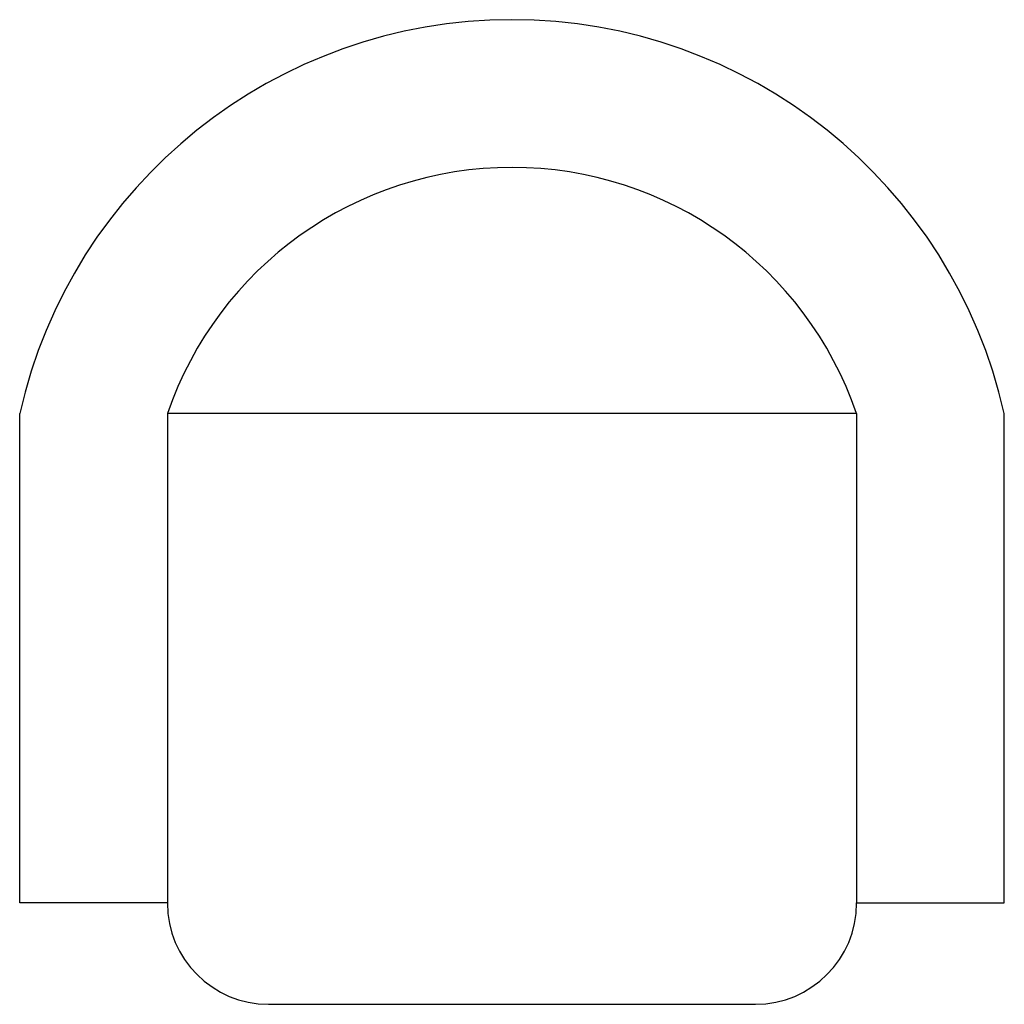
# Model space of a CAD drawing. Extents: x -0.212 to 0.212, y -0.255 to 0.17.
import ezdxf

# ---------------------------------------------------------------- set-up
doc = ezdxf.new("R2010")
doc.units = 0
doc.header["$LTSCALE"] = 0.1
doc.header["$MEASUREMENT"] = 0
doc.layers.add('LCO', color=1, linetype='CONTINUOUS')

msp = doc.modelspace()

# ---------------------------------------------------------------- linework, layer by layer
at = {"layer": 'LCO'}
for p, q in [((0.14845, 0), (-0.14845, 0)), ((-0.21216, -0.21089), (-0.21216, 0)), ((-0.14845, 0), (-0.14845, -0.21089)), ((0.14845, 0), (0.14845, -0.21089)), ((0.21216, -0.21089), (0.21216, 0)), ((-0.14845, -0.21089), (-0.21216, -0.21089)), ((-0.14845, -0.2109), (-0.14845, -0.21089)), ((0.14845, -0.21089), (0.21216, -0.21089)), ((0.14845, -0.2109), (0.14845, -0.21089)), ((-0.10487, -0.25456), (0.10487, -0.25456))]:
    msp.add_line(p, q, dxfattribs=at)
for centre, radius, start, end in [((0, -0.04773), 0.21744, 12.6804, 167.32), ((0, -0.05091), 0.15698, 18.9246, 161.075), ((-0.10487, -0.2109), 0.04366, 180, 270), ((0.10487, -0.2109), 0.04366, 270, 0)]:
    msp.add_arc(centre, radius, start, end, dxfattribs=at)

doc.saveas('drawing.dxf')
